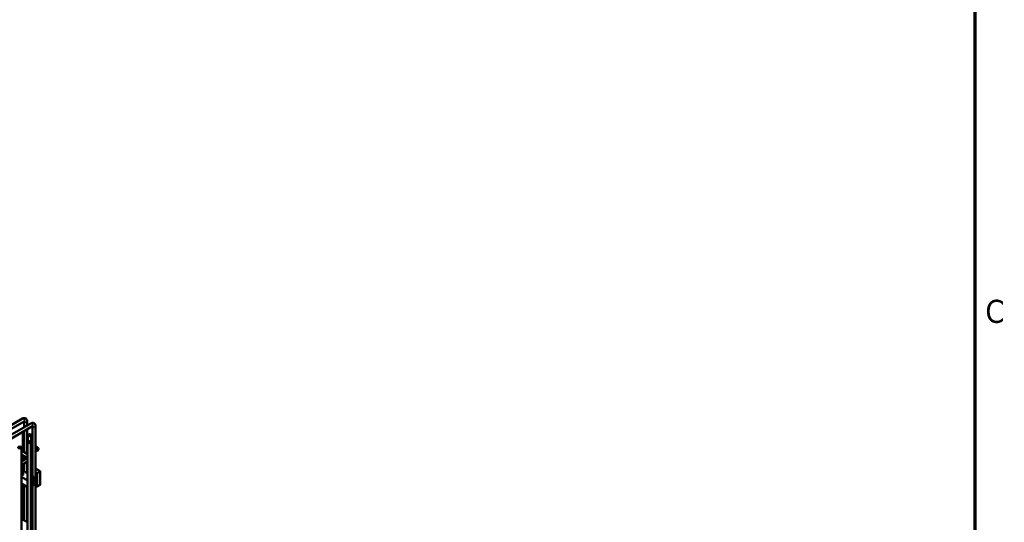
# Model space of a CAD drawing. Header units: inches. Extents: x 1 to 237, y 4 to 150.
# Tile 208 of 209: x 200 to 236, y 89 to 107. Entities that reach past the tile are written whole.
import ezdxf

# ---------------------------------------------------------------- set-up
doc = ezdxf.new("R2010")
doc.units = ezdxf.units.IN
doc.header["$LTSCALE"] = 7
doc.header["$MEASUREMENT"] = 0
for name, color, linetype, lineweight in [('Border (ANSI)', 7, 'Continuous', 70), ('Visible (ANSI)', 7, 'Continuous', 50), ('Visible Narrow (ANSI)', 7, 'Continuous', 35)]:
    doc.layers.add(name, color=color, linetype=linetype, lineweight=lineweight)
doc.styles.add('Dimension Text', font='tahoma.ttf')

# ---------------------------------------------------------------- blocks, each defined once
blk = doc.blocks.new('Borders Default Border')
at = {"layer": 'Border (ANSI)', "flags": 128}
blk.add_lwpolyline([(0.5, 1), (0.5, 21), (33.5, 21), (33.5, 1), (0.5, 1)], dxfattribs=at)
at = {"layer": 'Border (ANSI)', "insert": (33.5557, 13.6879), "char_height": 0.12, "attachment_point": 7, "style": 'Dimension Text'}
blk.add_mtext('C', dxfattribs=at)

msp = doc.modelspace()

# ---------------------------------------------------------------- linework, layer by layer
at = {"layer": 'Visible (ANSI)'}
for p, q in [((198.809, 91.783), (199.768, 92.337)), ((196.834, 90.153), (200.133, 92.057)), ((198.927, 91.715), (199.827, 92.234)), ((199.111, 91.604), (200.074, 92.16)), ((199.822, 92.231), (199.822, 92.014)), ((199.94, 92.237), (199.94, 92.082)), ((199.94, 91.946), (199.94, 91.043)), ((200.128, 92.055), (200.128, 90.236)), ((200.246, 92.06), (200.246, 86.3)), ((199.777, 91.852), (199.777, 91.137)), ((199.822, 91.878), (199.822, 91.111)), ((199.965, 91.73), (199.965, 91.503)), ((200.083, 91.73), (200.083, 86.394)), ((199.725, 91.282), (199.725, 86.601)), ((199.777, 91.586), (199.822, 91.56)), ((199.777, 91.45), (199.822, 91.424)), ((199.94, 91.492), (199.95, 91.486)), ((199.94, 91.356), (199.948, 91.351)), ((199.948, 91.479), (199.948, 86.472)), ((200.067, 91.479), (200.067, 86.404)), ((200.083, 91.409), (200.128, 91.384)), ((200.083, 91.273), (200.128, 91.247)), ((200.246, 91.315), (200.342, 91.26)), ((199.948, 91.038), (199.725, 91.167)), ((199.947, 90.902), (199.725, 91.031)), ((199.725, 90.774), (199.948, 90.903)), ((199.777, 91.001), (199.777, 90.803)), ((199.822, 90.975), (199.822, 90.829)), ((199.94, 90.907), (199.94, 90.898)), ((200.246, 91.179), (200.283, 91.158)), ((199.725, 90.637), (199.948, 90.766)), ((199.777, 90.667), (199.777, 90.298)), ((199.822, 90.693), (199.822, 90.412)), ((199.94, 90.761), (199.94, 90.392)), ((199.948, 90.653), (199.94, 90.648)), ((200.083, 90.609), (200.128, 90.583)), ((200.246, 90.515), (200.409, 90.421)), ((199.802, 90.312), (199.74, 90.277)), ((199.777, 90.428), (199.779, 90.43)), ((199.822, 90.412), (199.791, 90.43)), ((199.887, 90.375), (199.872, 90.383)), ((199.948, 90.397), (199.91, 90.375)), ((200.128, 90.235), (200.12, 90.24)), ((200.216, 90.185), (200.178, 90.207)), ((200.222, 89.945), (200.222, 90.174)), ((200.415, 90.41), (200.415, 89.931)), ((199.725, 89.962), (199.948, 89.833)), ((199.777, 89.933), (199.777, 88.653)), ((199.822, 89.907), (199.822, 88.627)), ((199.94, 89.839), (199.94, 88.559)), ((200.131, 89.892), (200.083, 89.92)), ((200.128, 89.894), (200.128, 86.368)), ((200.143, 89.892), (200.216, 89.934)), ((200.294, 89.861), (200.246, 89.889)), ((200.409, 89.92), (200.306, 89.861)), ((199.948, 88.554), (199.725, 88.683))]:
    msp.add_line(p, q, dxfattribs=at)
for centre, start, end in [((199.785, 90.419), 60, 120), ((200.209, 90.174), 0, 60), ((200.402, 90.41), 0, 60), ((200.137, 89.903), 240, 300), ((200.209, 89.945), 300, 0), ((200.3, 89.872), 240, 300), ((200.402, 89.931), 300, 0)]:
    msp.add_arc(centre, 0.0125, start, end, dxfattribs=at)
for centre, start_param, end_param in [((199.718, 91.907), 2.177091, 2.535298), ((199.881, 90.42), 3.628563, 4.225418), ((200.187, 90.243), 3.628563, 4.225418)]:
    msp.add_ellipse(centre, major_axis=(0.0591, 0), ratio=0.57735, start_param=start_param, end_param=end_param, dxfattribs=at)
for centre, major_axis in [((200.024, 91.73), (0.0591, 0)), ((199.666, 91.282), (0.0591, 0)), ((200.007, 91.479), (0.0591, 0)), ((200.312, 91.209), (-0.0295, -0.0511))]:
    msp.add_ellipse(centre, major_axis=major_axis, ratio=0.57735, dxfattribs=at)
for points, knots in [([(199.768, 92.337), (199.781, 92.344), (199.795, 92.35), (199.826, 92.356), (199.842, 92.357), (199.871, 92.35), (199.883, 92.345), (199.903, 92.331), (199.911, 92.322), (199.925, 92.302), (199.931, 92.29), (199.938, 92.265), (199.94, 92.251), (199.94, 92.237)], [0, 0, 0, 0, 0.314159, 0.314159, 0.611451, 0.611451, 0.836785, 0.836785, 1.050201, 1.050201, 1.29221, 1.29221, 1.570796, 1.570796, 1.570796, 1.570796]), ([(199.827, 92.234), (199.829, 92.236), (199.832, 92.237), (199.834, 92.238), (199.835, 92.238), (199.835, 92.238)], [0, 0, 0, 0, 0.2067237, 0.2067237, 0.3804885, 0.3804885, 0.3804885, 0.3804885]), ([(200.074, 92.16), (200.087, 92.167), (200.102, 92.173), (200.132, 92.18), (200.148, 92.18), (200.177, 92.173), (200.189, 92.168), (200.209, 92.154), (200.218, 92.145), (200.232, 92.125), (200.237, 92.113), (200.244, 92.088), (200.246, 92.074), (200.246, 92.06)], [0, 0, 0, 0, 0.314159, 0.314159, 0.611451, 0.611451, 0.836785, 0.836785, 1.050201, 1.050201, 1.29221, 1.29221, 1.570796, 1.570796, 1.570796, 1.570796]), ([(200.133, 92.057), (200.136, 92.059), (200.138, 92.06), (200.14, 92.061), (200.141, 92.061), (200.141, 92.061)], [0, 0, 0, 0, 0.2067237, 0.2067237, 0.3804885, 0.3804885, 0.3804885, 0.3804885]), ([(200.067, 90.86), (200.068, 90.864), (200.07, 90.869), (200.075, 90.885), (200.076, 90.898), (200.074, 90.922), (200.071, 90.934), (200.067, 90.944)], [3.6704532, 3.6704532, 3.6704532, 3.6704532, 3.7530435, 3.7530435, 3.9783772, 3.9783772, 4.1835284, 4.1835284, 4.1835284, 4.1835284]), ([(199.74, 90.277), (199.74, 90.277), (199.739, 90.276), (199.737, 90.276), (199.736, 90.275), (199.734, 90.275), (199.732, 90.275), (199.73, 90.274), (199.728, 90.274), (199.726, 90.274), (199.726, 90.275), (199.725, 90.275)], [3.141593, 3.141593, 3.141593, 3.141593, 3.348316, 3.348316, 3.571778, 3.571778, 3.810832, 3.810832, 4.058807, 4.058807, 4.151575, 4.151575, 4.151575, 4.151575]), ([(199.803, 90.314), (199.803, 90.314), (199.803, 90.314), (199.803, 90.313), (199.803, 90.313), (199.803, 90.313), (199.802, 90.313), (199.802, 90.312)], [2.7611041, 2.7611041, 2.7611041, 2.7611041, 2.8274334, 2.8274334, 2.984513, 2.984513, 3.1415927, 3.1415927, 3.1415927, 3.1415927]), ([(199.822, 90.412), (199.822, 90.412), (199.822, 90.412), (199.823, 90.411), (199.824, 90.41), (199.826, 90.407), (199.827, 90.406), (199.828, 90.404)], [-0.2093394, -0.2093394, -0.2093394, -0.2093394, -0.20534001, -0.20534001, -0.18241347, -0.18241347, -0.16023321, -0.16023321, -0.16023321, -0.16023321]), ([(199.853, 90.39), (199.856, 90.389), (199.859, 90.388), (199.864, 90.387), (199.867, 90.386), (199.871, 90.384), (199.871, 90.384), (199.872, 90.383)], [-0.07597564, -0.07597564, -0.07597564, -0.07597564, -0.05379539, -0.05379539, -0.03086885, -0.03086885, -0.02686946, -0.02686946, -0.02686946, -0.02686946]), ([(199.887, 90.375), (199.887, 90.374), (199.888, 90.374), (199.89, 90.373), (199.891, 90.373), (199.893, 90.372), (199.895, 90.372), (199.898, 90.372), (199.899, 90.372), (199.902, 90.372), (199.903, 90.373), (199.906, 90.373), (199.907, 90.373), (199.909, 90.374), (199.909, 90.374), (199.91, 90.375)], [1.570796, 1.570796, 1.570796, 1.570796, 1.77752, 1.77752, 2.000981, 2.000981, 2.240036, 2.240036, 2.48801, 2.48801, 2.735675, 2.735675, 2.973339, 2.973339, 3.141593, 3.141593, 3.141593, 3.141593]), ([(200.119, 90.241), (200.119, 90.241), (200.119, 90.241), (200.119, 90.241), (200.119, 90.241), (200.119, 90.24), (200.12, 90.24), (200.12, 90.24)], [1.1903078, 1.1903078, 1.1903078, 1.1903078, 1.2566371, 1.2566371, 1.4137167, 1.4137167, 1.5707963, 1.5707963, 1.5707963, 1.5707963]), ([(200.128, 90.235), (200.128, 90.235), (200.129, 90.235), (200.129, 90.235), (200.13, 90.233), (200.132, 90.231), (200.133, 90.229), (200.135, 90.227)], [-0.2093394, -0.2093394, -0.2093394, -0.2093394, -0.20534001, -0.20534001, -0.18241347, -0.18241347, -0.16023321, -0.16023321, -0.16023321, -0.16023321]), ([(200.159, 90.213), (200.162, 90.212), (200.165, 90.212), (200.17, 90.21), (200.174, 90.209), (200.177, 90.207), (200.177, 90.207), (200.178, 90.207)], [-0.07597564, -0.07597564, -0.07597564, -0.07597564, -0.05379539, -0.05379539, -0.03086885, -0.03086885, -0.02686946, -0.02686946, -0.02686946, -0.02686946])]:
    msp.add_open_spline(points, degree=3, knots=knots, dxfattribs=at)
at = {"layer": 'Visible Narrow (ANSI)'}
for p, q in [((199.94, 90.643), (199.948, 90.648)), ((199.948, 90.564), (199.94, 90.569)), ((199.94, 90.549), (199.948, 90.544)), ((200.083, 90.605), (200.128, 90.579)), ((200.246, 90.511), (200.402, 90.421)), ((199.948, 90.088), (199.725, 90.217)), ((199.725, 90.196), (199.948, 90.067)), ((199.747, 90.276), (199.808, 90.312)), ((199.777, 90.424), (199.785, 90.429)), ((199.808, 90.332), (199.777, 90.35)), ((199.777, 90.33), (199.799, 90.317)), ((199.785, 90.429), (199.828, 90.404)), ((199.799, 90.317), (199.799, 90.311)), ((199.853, 90.39), (199.881, 90.374)), ((199.916, 90.374), (199.948, 90.393)), ((199.948, 90.164), (199.945, 90.162)), ((200.128, 90.461), (200.083, 90.487)), ((200.083, 90.466), (200.128, 90.44)), ((200.128, 90.336), (200.083, 90.362)), ((200.083, 90.341), (200.128, 90.315)), ((200.137, 90.142), (200.083, 90.174)), ((200.083, 90.153), (200.128, 90.127)), ((200.128, 90.268), (200.114, 90.26)), ((200.114, 90.239), (200.135, 90.227)), ((200.123, 90.244), (200.128, 90.247)), ((200.123, 90.238), (200.123, 90.244)), ((200.209, 90.184), (200.137, 90.142)), ((200.146, 90.127), (200.218, 90.169)), ((200.159, 90.213), (200.209, 90.184)), ((200.218, 90.169), (200.218, 89.939)), ((200.3, 90.361), (200.246, 90.393)), ((200.246, 90.372), (200.291, 90.346)), ((200.291, 90.346), (200.291, 89.867)), ((200.402, 90.421), (200.3, 90.361)), ((200.309, 90.346), (200.411, 90.405)), ((200.309, 89.867), (200.309, 90.346)), ((200.411, 90.405), (200.411, 89.926)), ((199.948, 89.838), (199.725, 89.967)), ((199.945, 90.142), (199.948, 90.139)), ((200.128, 89.898), (200.083, 89.924)), ((200.128, 90.127), (200.128, 89.898)), ((200.146, 89.898), (200.146, 90.127)), ((200.218, 89.939), (200.146, 89.898)), ((200.291, 89.867), (200.246, 89.893)), ((200.411, 89.926), (200.309, 89.867))]:
    msp.add_line(p, q, dxfattribs=at)
for centre, major_axis, start_param, end_param in [((199.797, 92.285), (0.0295, -0.0511), 0, 3.141593), ((199.881, 92.237), (-0.0591, 0), 0.159548, 3.141593), ((200.103, 92.109), (0.0295, -0.0511), 0, 3.141593), ((200.187, 92.06), (-0.0591, 0), 0.159548, 3.141593), ((199.982, 90.95), (-0.0295, -0.0511), 4.862689, 6.123637), ((199.729, 90.286), (0.025, 0), 4.55441, 5.497787), ((199.747, 90.266), (-0.0062, 0.0108), 5.497787, 6.283185), ((199.785, 90.419), (-0.0062, 0.0108), 5.497787, 6.283185), ((199.785, 90.419), (0.0062, 0.0108), 0, 0.785398), ((199.808, 90.322), (0.0063, 0.0108), 0.785398, 2.356194), ((199.79, 90.312), (0.0125, 0), 0.167906, 0.785398), ((199.808, 90.302), (-0.0062, 0.0108), 5.497787, 6.283185), ((199.79, 90.322), (0.025, 0), 5.497787, 7.068583), ((199.881, 90.364), (0.0062, 0.0108), 0, 0.785398), ((199.898, 90.384), (0.025, 0), 3.926991, 5.497787), ((199.916, 90.364), (-0.0062, 0.0108), 5.497787, 6.283185), ((199.962, 90.152), (-0.025, 0), 5.497787, 7.068583), ((199.945, 90.152), (0.0062, -0.0108), 1.909067, 2.356194), ((200.132, 90.25), (-0.025, 0), 5.497787, 7.068583), ((200.114, 90.25), (0.0062, -0.0108), 0.785398, 2.356194), ((200.114, 90.229), (0.0062, 0.0108), 0, 0.785398), ((200.132, 90.239), (-0.0125, 0), 5.497787, 6.11528), ((200.209, 90.174), (0.0062, 0.0108), 0, 0.785398), ((200.209, 90.174), (0.0062, -0.0108), 0.785398, 2.356194), ((200.209, 90.174), (0.0125, 0), 5.497787, 6.283185), ((200.3, 90.351), (-0.0062, -0.0108), 3.926991, 5.497787), ((200.3, 90.351), (0.0125, 0), 3.926991, 5.497787), ((200.3, 90.351), (-0.0063, 0.0108), 3.926991, 5.497787), ((200.402, 90.41), (0.0062, 0.0108), 0, 0.785398), ((200.402, 90.41), (0.0062, -0.0108), 0.785398, 2.356194), ((200.402, 90.41), (0.0125, 0), 5.497787, 6.283185), ((199.945, 90.131), (0.0062, 0.0108), 0.338271, 0.785398), ((200.137, 90.132), (-0.0062, -0.0108), 3.926991, 5.497787), ((200.137, 90.132), (0.0125, 0), 3.926991, 5.497787), ((200.137, 89.903), (-0.0062, -0.0108), 5.497787, 6.283185), ((200.137, 89.903), (-0.0125, 0), 0.785398, 2.356194), ((200.137, 90.132), (-0.0063, 0.0108), 3.926991, 5.497787), ((200.137, 89.903), (0.0062, -0.0108), 0, 0.785398), ((200.209, 89.945), (0.0062, -0.0108), 0, 0.785398), ((200.209, 89.945), (0.0125, 0), 5.497787, 6.283185), ((200.3, 89.872), (-0.0125, 0), 0.785398, 2.356194), ((200.3, 89.872), (-0.0062, -0.0108), 5.497787, 6.283185), ((200.3, 89.872), (0.0062, -0.0108), 0, 0.785398), ((200.402, 89.931), (0.0062, -0.0108), 0, 0.785398), ((200.402, 89.931), (0.0125, 0), 5.497787, 6.283185)]:
    msp.add_ellipse(centre, major_axis=major_axis, ratio=0.57735, start_param=start_param, end_param=end_param, dxfattribs=at)

# ---------------------------------------------------------------- block references
at = {"xscale": 7, "yscale": 7, "zscale": 7}
msp.add_blockref('Borders Default Border', (0, 0), dxfattribs=at)

doc.saveas('drawing.dxf')
